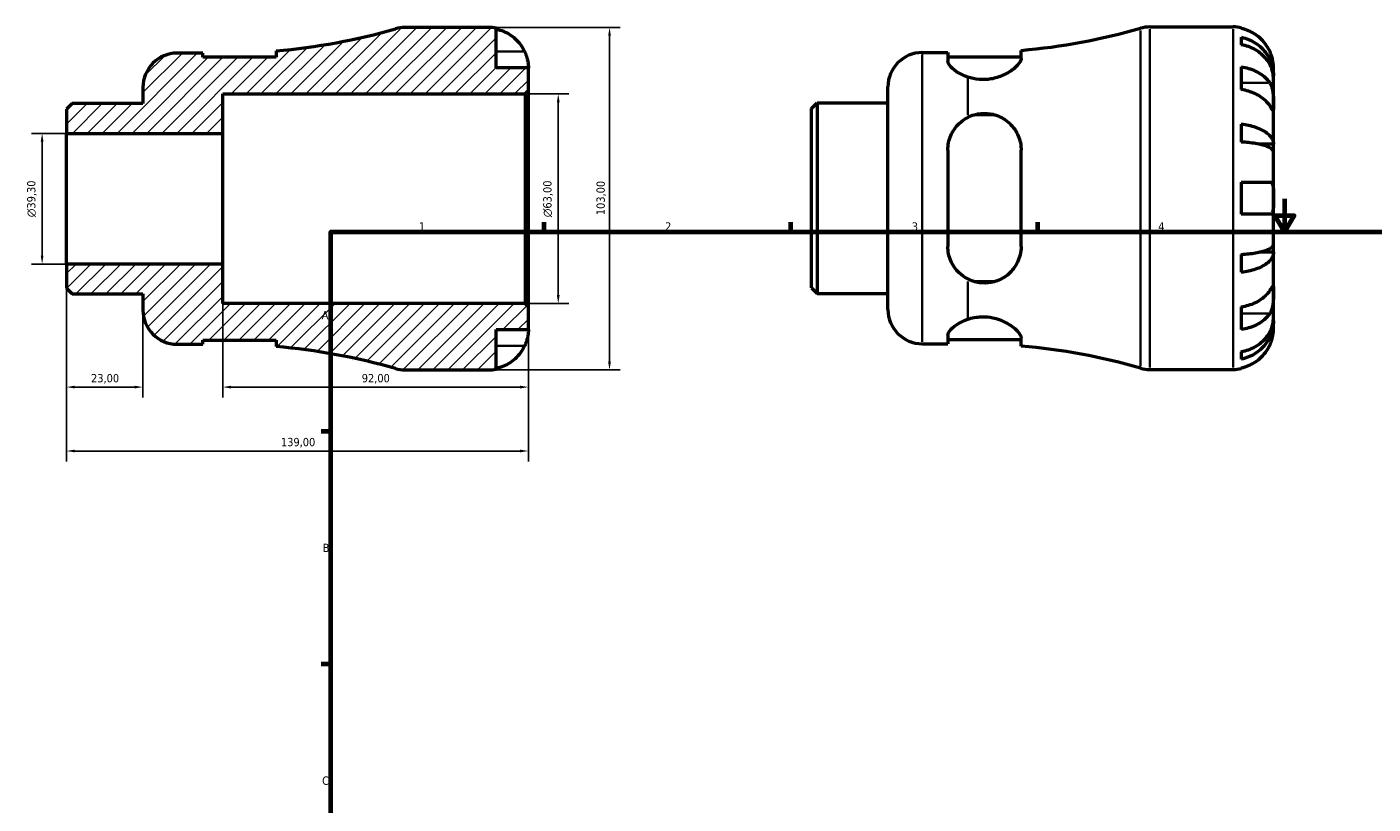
# Model space of a CAD drawing. Header units: millimetres. Extents: x -81 to 685, y 0 to 540.
# Tile 2 of 4: x -81 to 324, y 238 to 472. Entities that reach past the tile are written whole.
import ezdxf

# ---------------------------------------------------------------- set-up
doc = ezdxf.new("R2010")
doc.units = ezdxf.units.MM
for name, color, linetype, lineweight in [('Border (ISO)', 7, 'Continuous', 70), ('Dimension (ISO)', 7, 'Continuous', 25), ('Hatch (ISO)', 7, 'Continuous', 18), ('Visible (ISO)', 7, 'Continuous', 50), ('Visible Narrow (ISO)', 7, 'Continuous', 35)]:
    doc.layers.add(name, color=color, linetype=linetype, lineweight=lineweight)
doc.styles.add('Note Text (ISO)', font='tahoma.ttf')
doc.dimstyles.new('Default (ISO)', dxfattribs={"dimtxt": 2.5, "dimasz": 2.5, "dimexe": 3.175, "dimexo": 0, "dimgap": 0.762, "dimtad": 1, "dimrnd": 1e-08, "dimzin": 0, "dimtxsty": 'Note Text (ISO)', "dimcen": 0.09, "dimdle": 10, "dimclrd": 256, "dimclre": 256, "dimclrt": 232, "dimazin": 0, "dimtfac": 1.40208, "dimtmove": 0, "dimatfit": 3, "dimfxl": 1, "dimtolj": 1, "dimtzin": 0, "dimlwd": -1, "dimlwe": -1, "dimarcsym": 0})

# ---------------------------------------------------------------- blocks, each defined once
blk = doc.blocks.new('Borders Default Border')
at = {"layer": 'Border (ISO)'}
for p, q in [((74.25, 410), (74.25, 412.9)), ((148.5, 410), (148.5, 412.9)), ((222.75, 410), (222.75, 412.9)), ((10, 350), (7.1, 350)), ((10, 280), (7.1, 280))]:
    blk.add_line(p, q, dxfattribs=at)
at = {"layer": 'Border (ISO)', "flags": 128}
for points in [[(297, 420), (297, 410), (294.11, 415), (299.89, 415), (297, 410)], [(10, 10), (10, 410), (584, 410), (584, 10), (10, 10)]]:
    blk.add_lwpolyline(points, dxfattribs=at)
at = {"layer": 'Border (ISO)', "color": 232, "true_color": 0xca0064, "char_height": 2.5, "attachment_point": 7, "style": 'Note Text (ISO)'}
for s, insert in [('1', (36.56, 410.4)), ('2', (110.62, 410.4)), ('3', (184.85, 410.35)), ('4', (259, 410.4)), ('A', (7.29, 383.75)), ('B', (7.59, 313.75)), ('C', (7.43, 243.71))]:
    blk.add_mtext(s, dxfattribs=dict(at, insert=insert))
blk = doc.blocks.new('*D7')
at = {"layer": 'Defpoints', "color": 0, "transparency": 16777216}
for p in [(57.37, 471.5), (57.37, 368.5), (93.9, 368.5)]:
    blk.add_point(p, dxfattribs=at)
at = {"layer": 'Dimension (ISO)', "transparency": 16777216}
for p, q in [((57.37, 471.5), (97.08, 471.5)), ((93.9, 469), (93.9, 371)), ((57.37, 368.5), (97.08, 368.5))]:
    blk.add_line(p, q, dxfattribs=at)
for points in [[(93.48, 469), (94.32, 469), (93.9, 471.5)], [(93.48, 371), (94.32, 371), (93.9, 368.5)]]:
    blk.add_solid(points, dxfattribs=at)
at = {"layer": 'Dimension (ISO)', "color": 232, "true_color": 0xca0064, "transparency": 16777216, "insert": (89.97, 415.05), "char_height": 2.5, "attachment_point": 1, "rotation": 90, "style": 'Note Text (ISO)'}
blk.add_mtext('\\A1;103,00', dxfattribs=at)
blk = doc.blocks.new('*D8')
at = {"layer": 'Defpoints', "color": 0, "transparency": 16777216}
for p in [(68.47, 451.5), (78.47, 451.5), (68.47, 388.5)]:
    blk.add_point(p, dxfattribs=at)
at = {"layer": 'Dimension (ISO)', "transparency": 16777216}
for p, q in [((68.47, 451.5), (81.64, 451.5)), ((78.47, 391), (78.47, 449)), ((68.47, 388.5), (81.64, 388.5))]:
    blk.add_line(p, q, dxfattribs=at)
for points in [[(78.05, 449), (78.89, 449), (78.47, 451.5)], [(78.05, 391), (78.89, 391), (78.47, 388.5)]]:
    blk.add_solid(points, dxfattribs=at)
at = {"layer": 'Dimension (ISO)', "color": 232, "true_color": 0xca0064, "transparency": 16777216, "insert": (73.95, 414.44), "char_height": 2.5, "attachment_point": 1, "rotation": 90, "style": 'Note Text (ISO)'}
blk.add_mtext('\\A1;\\fAIGDT|b0|i0;\\H2.5000;\\ln\\fTahoma|b0|i0;\\H2.5000;63,00', dxfattribs=at)
blk = doc.blocks.new('*D9')
at = {"layer": 'Defpoints', "color": 0, "transparency": 16777216}
for p in [(-69.5, 439.65), (-76.83, 400.35), (-69.5, 400.35)]:
    blk.add_point(p, dxfattribs=at)
at = {"layer": 'Dimension (ISO)', "transparency": 16777216}
for p, q in [((-69.5, 439.65), (-80.01, 439.65)), ((-76.83, 437.15), (-76.83, 402.85)), ((-69.5, 400.35), (-80.01, 400.35))]:
    blk.add_line(p, q, dxfattribs=at)
for points in [[(-77.25, 437.15), (-76.42, 437.15), (-76.83, 439.65)], [(-77.25, 402.85), (-76.42, 402.85), (-76.83, 400.35)]]:
    blk.add_solid(points, dxfattribs=at)
at = {"layer": 'Dimension (ISO)', "color": 232, "true_color": 0xca0064, "transparency": 16777216, "insert": (-81.36, 414.44), "char_height": 2.5, "attachment_point": 1, "rotation": 90, "style": 'Note Text (ISO)'}
blk.add_mtext('\\A1;\\fAIGDT|b0|i0;\\H2.5000;\\ln\\fTahoma|b0|i0;\\H2.5000;39,30', dxfattribs=at)
blk = doc.blocks.new('*D10')
at = {"layer": 'Defpoints', "color": 0, "transparency": 16777216}
for p in [(-69.5, 400.35), (-46.5, 386.52), (-69.5, 363.35)]:
    blk.add_point(p, dxfattribs=at)
at = {"layer": 'Dimension (ISO)', "transparency": 16777216}
for p, q in [((-69.5, 400.35), (-69.5, 360.18)), ((-46.5, 386.52), (-46.5, 360.18)), ((-49, 363.35), (-67, 363.35))]:
    blk.add_line(p, q, dxfattribs=at)
for points in [[(-67, 363.77), (-67, 362.94), (-69.5, 363.35)], [(-49, 363.77), (-49, 362.94), (-46.5, 363.35)]]:
    blk.add_solid(points, dxfattribs=at)
at = {"layer": 'Dimension (ISO)', "color": 232, "true_color": 0xca0064, "transparency": 16777216, "insert": (-62.11, 367.29), "char_height": 2.5, "attachment_point": 1, "style": 'Note Text (ISO)'}
blk.add_mtext('\\A1;23,00', dxfattribs=at)
blk = doc.blocks.new('*D11')
at = {"layer": 'Defpoints', "color": 0, "transparency": 16777216}
for p in [(-22.5, 400.35), (69.5, 387.47), (69.5, 363.35)]:
    blk.add_point(p, dxfattribs=at)
at = {"layer": 'Dimension (ISO)', "transparency": 16777216}
for p, q in [((-22.5, 400.35), (-22.5, 360.18)), ((69.5, 387.47), (69.5, 360.18)), ((-20, 363.35), (67, 363.35))]:
    blk.add_line(p, q, dxfattribs=at)
for points in [[(-20, 363.77), (-20, 362.94), (-22.5, 363.35)], [(67, 363.77), (67, 362.94), (69.5, 363.35)]]:
    blk.add_solid(points, dxfattribs=at)
at = {"layer": 'Dimension (ISO)', "color": 232, "true_color": 0xca0064, "transparency": 16777216, "insert": (19.35, 367.29), "char_height": 2.5, "attachment_point": 1, "style": 'Note Text (ISO)'}
blk.add_mtext('\\A1;92,00', dxfattribs=at)
blk = doc.blocks.new('*D12')
at = {"layer": 'Defpoints', "color": 0, "transparency": 16777216}
for p in [(-69.5, 400.35), (69.5, 387.47), (-69.5, 344.13)]:
    blk.add_point(p, dxfattribs=at)
at = {"layer": 'Dimension (ISO)', "transparency": 16777216}
for p, q in [((-69.5, 400.35), (-69.5, 340.96)), ((69.5, 387.47), (69.5, 340.96)), ((67, 344.13), (-67, 344.13))]:
    blk.add_line(p, q, dxfattribs=at)
for points in [[(-67, 344.55), (-67, 343.72), (-69.5, 344.13)], [(67, 344.55), (67, 343.72), (69.5, 344.13)]]:
    blk.add_solid(points, dxfattribs=at)
at = {"layer": 'Dimension (ISO)', "color": 232, "true_color": 0xca0064, "transparency": 16777216, "insert": (-4.96, 348.07), "char_height": 2.5, "attachment_point": 1, "style": 'Note Text (ISO)'}
blk.add_mtext('\\A1;139,00', dxfattribs=at)

msp = doc.modelspace()

# ---------------------------------------------------------------- hatches: boundary and pattern name
at = {"layer": 'Hatch (ISO)'}
h = msp.add_hatch(dxfattribs=at)
h.set_pattern_fill('ANSI31', color=256, scale=25.4, style=0)
h.set_pattern_definition([(45, (0, 0), (-2.245064, 2.245064), [])])
edge = h.paths.add_edge_path()
edge.add_line((-69.501, 393.071), (-67.783, 391.352))
edge.add_line((-67.783, 391.352), (-46.501, 391.352))
edge.add_line((-46.501, 391.352), (-46.501, 386.525))
edge.add_ellipse((-36.201, 386.525), major_axis=(-10.3, 0), ratio=1, start_angle=0, end_angle=90)
edge.add_line((-36.201, 376.225), (-28.484, 376.225))
edge.add_line((-28.484, 376.225), (-28.484, 377.485))
edge.add_line((-28.484, 377.485), (-6.434, 377.485))
edge.add_line((-6.434, 377.485), (-6.434, 375.538))
edge.add_ellipse((-22.501, 188.072), major_axis=(16.068, 187.466), ratio=1, start_angle=348.85981, end_angle=360, ccw=False)
edge.add_ellipse((32.329, 378.8), major_axis=(-2.846, -9.899), ratio=1, start_angle=0, end_angle=16.03899)
edge.add_line((32.329, 368.5), (57.374, 368.5))
edge.add_ellipse((57.374, 380.625), major_axis=(0, -12.125), ratio=1, start_angle=0, end_angle=11.53696)
edge.add_line((59.799, 368.745), (59.799, 380.625))
edge.add_line((59.799, 380.625), (69.499, 380.625))
edge.add_line((69.499, 380.625), (69.499, 387.47))
edge.add_line((69.499, 387.47), (68.469, 388.5))
edge.add_line((68.469, 388.5), (-22.501, 388.5))
edge.add_line((-22.501, 388.5), (-22.501, 400.352))
edge.add_line((-22.501, 400.352), (-69.501, 400.352))
edge.add_line((-69.501, 400.352), (-69.501, 393.071))
edge = h.paths.add_edge_path()
edge.add_line((-67.783, 448.648), (-69.501, 446.929))
edge.add_line((-69.501, 446.929), (-69.501, 439.648))
edge.add_line((-69.501, 439.648), (-22.501, 439.648))
edge.add_line((-22.501, 439.648), (-22.501, 451.5))
edge.add_line((-22.501, 451.5), (68.469, 451.5))
edge.add_line((68.469, 451.5), (69.499, 452.53))
edge.add_line((69.499, 452.53), (69.499, 459.375))
edge.add_line((69.499, 459.375), (59.799, 459.375))
edge.add_line((59.799, 459.375), (59.799, 471.255))
edge.add_ellipse((57.374, 459.375), major_axis=(2.425, 11.88), ratio=1, start_angle=0, end_angle=11.53696)
edge.add_line((57.374, 471.5), (32.329, 471.5))
edge.add_ellipse((32.329, 461.2), major_axis=(0, 10.3), ratio=1, start_angle=0, end_angle=16.03899)
edge.add_ellipse((-22.501, 651.928), major_axis=(51.985, -180.829), ratio=1, start_angle=348.85981, end_angle=360, ccw=False)
edge.add_line((-6.434, 464.462), (-6.434, 462.515))
edge.add_line((-6.434, 462.515), (-28.484, 462.515))
edge.add_line((-28.484, 462.515), (-28.484, 463.775))
edge.add_line((-28.484, 463.775), (-36.201, 463.775))
edge.add_ellipse((-36.201, 453.475), major_axis=(0, 10.3), ratio=1, start_angle=0, end_angle=90)
edge.add_line((-46.501, 453.475), (-46.501, 448.648))
edge.add_line((-46.501, 448.648), (-67.783, 448.648))

# ---------------------------------------------------------------- linework, layer by layer
at = {"layer": 'Visible (ISO)'}
for p, q in [((57.374, 471.5), (32.329, 471.5)), ((59.799, 459.375), (59.799, 471.255)), ((256.506, 471.655), (281.55, 471.655)), ((283.975, 471.41), (283.975, 471.18)), ((283.975, 468.549), (283.975, 466.314)), ((-28.484, 463.775), (-36.201, 463.775)), ((-28.484, 462.515), (-28.484, 463.775)), ((-6.434, 462.515), (-28.484, 462.515)), ((-6.434, 464.462), (-6.434, 462.515)), ((187.975, 463.93), (195.693, 463.93)), ((195.693, 463.93), (195.693, 461.462)), ((195.693, 462.67), (217.743, 462.67)), ((217.743, 462.19), (217.743, 464.617)), ((69.499, 459.375), (59.799, 459.375)), ((69.499, 452.53), (69.499, 459.375)), ((283.975, 459.665), (283.975, 452.806)), ((293.675, 456.996), (293.675, 459.53)), ((293.675, 456.996), (293.624, 456.996)), ((293.675, 456.032), (293.675, 456.996)), ((293.675, 447.997), (293.675, 456.032)), ((-46.501, 453.475), (-46.501, 448.648)), ((-22.501, 439.648), (-22.501, 451.5)), ((-22.501, 451.5), (68.469, 451.5)), ((68.469, 451.5), (69.499, 452.53)), ((68.469, 451.5), (68.469, 388.5)), ((69.499, 387.47), (69.499, 452.53)), ((177.675, 386.68), (177.675, 453.63)), ((-67.783, 448.648), (-69.501, 446.929)), ((-69.501, 446.929), (-69.501, 439.648)), ((-46.501, 448.648), (-67.783, 448.648)), ((154.675, 447.084), (156.394, 448.803)), ((154.675, 393.226), (154.675, 447.084)), ((156.394, 448.803), (177.675, 448.803)), ((156.394, 448.803), (156.394, 391.507)), ((293.675, 436.379), (293.675, 447.997)), ((203.953, 445.318), (209.482, 445.318)), ((283.975, 442.436), (283.975, 437.039)), ((-69.501, 439.648), (-22.501, 439.648)), ((-69.501, 400.352), (-69.501, 439.648)), ((-22.501, 400.352), (-22.501, 439.648)), ((195.693, 434.645), (195.693, 405.665)), ((217.743, 405.665), (217.743, 434.645)), ((293.675, 436.379), (289.383, 436.379)), ((293.675, 434.051), (293.675, 436.379)), ((293.675, 420.155), (293.675, 434.051)), ((283.975, 425.005), (283.975, 415.305)), ((293.675, 406.259), (293.675, 420.155)), ((293.675, 403.93), (293.675, 406.259)), ((283.975, 403.271), (283.975, 397.874)), ((293.675, 403.93), (289.383, 403.93)), ((293.675, 392.313), (293.675, 403.93)), ((-22.501, 400.352), (-69.501, 400.352)), ((-69.501, 400.352), (-69.501, 393.071)), ((-22.501, 388.5), (-22.501, 400.352)), ((-69.501, 393.071), (-67.783, 391.352)), ((154.675, 393.226), (156.394, 391.507)), ((209.482, 394.992), (203.953, 394.992)), ((-67.783, 391.352), (-46.501, 391.352)), ((-46.501, 391.352), (-46.501, 386.525)), ((156.394, 391.507), (177.675, 391.507)), ((293.675, 384.278), (293.675, 392.313)), ((68.469, 388.5), (-22.501, 388.5)), ((69.499, 387.47), (68.469, 388.5)), ((69.499, 380.625), (69.499, 387.47)), ((283.975, 387.504), (283.975, 380.645)), ((293.675, 383.314), (293.624, 383.314)), ((293.675, 383.314), (293.675, 384.278)), ((293.675, 380.78), (293.675, 383.314)), ((-28.484, 376.225), (-28.484, 377.485)), ((-28.484, 377.485), (-6.434, 377.485)), ((-6.434, 377.485), (-6.434, 375.538)), ((59.799, 368.745), (59.799, 380.625)), ((59.799, 380.625), (69.499, 380.625)), ((195.693, 378.848), (195.693, 376.38)), ((195.693, 377.64), (217.743, 377.64)), ((217.743, 375.693), (217.743, 378.12)), ((-36.201, 376.225), (-28.484, 376.225)), ((187.975, 376.38), (195.693, 376.38)), ((283.975, 373.996), (283.975, 371.761)), ((256.506, 368.655), (281.55, 368.655)), ((283.975, 369.13), (283.975, 368.9)), ((32.329, 368.5), (57.374, 368.5))]:
    msp.add_line(p, q, dxfattribs=at)
for centre, radius, start, end in [((-22.501, 651.928), 188.153, 274.89879, 286.03899), ((32.329, 461.2), 10.3, 90, 106.03899), ((57.374, 459.375), 12.125, 78.46304, 90), ((201.675, 652.083), 188.153, 274.89879, 286.03899), ((256.506, 461.355), 10.3, 90, 106.03899), ((281.55, 459.53), 12.125, 78.46304, 90), ((-36.201, 453.475), 10.3, 90, 180), ((187.975, 453.63), 10.3, 90, 180), ((-36.201, 386.525), 10.3, 180, 270), ((187.975, 386.68), 10.3, 180, 270), ((-22.501, 188.072), 188.153, 73.96101, 85.10121), ((201.675, 188.227), 188.153, 73.96101, 85.10121), ((32.329, 378.8), 10.3, 253.96101, 270), ((57.374, 380.625), 12.125, 270, 281.53696), ((256.506, 378.955), 10.3, 253.96101, 270), ((281.55, 380.78), 12.125, 270, 281.53696)]:
    msp.add_arc(centre, radius, start, end, dxfattribs=at)
for points, knots in [([(59.799, 471.025), (60.575, 470.866), (61.334, 470.626), (62.696, 470.06), (63.423, 469.678), (64.779, 468.77), (65.409, 468.243), (66.468, 467.181), (66.995, 466.547), (67.802, 465.334), (68.112, 464.775), (68.367, 464.225)], [0.2300371, 0.2300371, 0.2300371, 0.2300371, 0.4481544, 0.4481544, 0.6727436, 0.6727436, 0.8973328, 0.8973328, 1.1227327, 1.1227327, 1.2981486, 1.2981486, 1.2981486, 1.2981486]), ([(292.543, 464.38), (292.289, 464.93), (291.979, 465.489), (291.171, 466.702), (290.644, 467.336), (289.585, 468.398), (288.956, 468.925), (287.6, 469.833), (286.873, 470.215), (285.51, 470.781), (284.752, 471.021), (283.975, 471.18)], [5.9143146, 5.9143146, 5.9143146, 5.9143146, 6.0897305, 6.0897305, 6.3151304, 6.3151304, 6.5397196, 6.5397196, 6.7643088, 6.7643088, 6.9824261, 6.9824261, 6.9824261, 6.9824261]), ([(283.975, 468.549), (284.752, 468.395), (285.511, 468.163), (286.875, 467.615), (287.602, 467.246), (288.958, 466.366), (289.588, 465.857), (290.646, 464.829), (291.173, 464.217), (292.081, 462.898), (292.462, 462.192), (293.036, 460.846), (293.282, 460.082), (293.601, 458.522), (293.675, 457.726), (293.675, 456.996)], [0.2300349, 0.2300349, 0.2300349, 0.2300349, 0.4483378, 0.4483378, 0.6728957, 0.6728957, 0.8974535, 0.8974535, 1.1226267, 1.1226267, 1.3478, 1.3478, 1.5738057, 1.5738057, 1.7998115, 1.7998115, 1.7998115, 1.7998115]), ([(293.675, 456.032), (293.675, 456.681), (293.601, 457.39), (293.282, 458.779), (293.036, 459.458), (292.462, 460.656), (292.081, 461.284), (291.173, 462.458), (290.646, 463.003), (289.588, 463.917), (288.958, 464.371), (287.602, 465.154), (286.875, 465.483), (285.511, 465.97), (284.752, 466.177), (283.975, 466.314)], [5.4054322, 5.4054322, 5.4054322, 5.4054322, 5.6314379, 5.6314379, 5.8574437, 5.8574437, 6.0826169, 6.0826169, 6.3077901, 6.3077901, 6.5323479, 6.5323479, 6.7569058, 6.7569058, 6.9752088, 6.9752088, 6.9752088, 6.9752088]), ([(68.367, 464.225), (68.437, 464.073), (68.505, 463.92), (68.685, 463.487), (68.791, 463.207), (68.992, 462.614), (69.083, 462.304), (69.276, 461.543), (69.353, 461.119), (69.461, 460.325), (69.482, 459.984), (69.501, 459.502), (69.499, 459.375), (69.499, 459.375)], [-0.77507703, -0.77507703, -0.77507703, -0.77507703, -0.72560399, -0.72560399, -0.63594265, -0.63594265, -0.53365641, -0.53365641, -0.3753162, -0.3753162, -0.19216783, -0.19216783, 0, 0, 0, 0]), ([(217.743, 462.19), (217.743, 462.188), (217.743, 462.185), (217.741, 461.885), (217.638, 461.553), (217.075, 460.518), (216.379, 459.751), (214.581, 458.334), (213.528, 457.676), (211.209, 456.635), (209.977, 456.233), (207.514, 455.811), (206.349, 455.753), (203.938, 455.937), (202.754, 456.2), (201.675, 456.57)], [-2.389911, -2.389911, -2.389911, -2.389911, -2.3879126, -2.3879126, -2.1152506, -2.1152506, -1.5978197, -1.5978197, -1.141803, -1.141803, -0.7326036, -0.7326036, -0.3806439, -0.3806439, -0.0000974, -0.0000974, -0.0000974, -0.0000974]), ([(293.675, 459.53), (293.675, 459.53), (293.676, 459.589), (293.671, 459.832), (293.666, 460.027), (293.621, 460.615), (293.572, 461.044), (293.408, 461.88), (293.32, 462.244), (293.125, 462.904), (293.029, 463.19), (292.811, 463.77), (292.689, 464.063), (292.552, 464.361), (292.548, 464.37), (292.543, 464.38)], [-3.37535926, -3.37535926, -3.37535926, -3.37535926, -3.24472064, -3.24472064, -3.10081281, -3.10081281, -2.91318515, -2.91318515, -2.78540812, -2.78540812, -2.69094331, -2.69094331, -2.59427293, -2.59427293, -2.59108226, -2.59108226, -2.59108226, -2.59108226]), ([(201.675, 456.57), (200.695, 456.906), (199.817, 457.318), (198.062, 458.323), (197.18, 459.01), (195.995, 460.326), (195.693, 460.952), (195.693, 461.462)], [0.5127007, 0.5127007, 0.5127007, 0.5127007, 0.8395824, 0.8395824, 1.3016221, 1.3016221, 1.7636617, 1.7636617, 1.7636617, 1.7636617]), ([(283.975, 459.665), (284.752, 459.552), (285.51, 459.383), (286.873, 458.982), (287.6, 458.712), (288.956, 458.07), (289.585, 457.697), (290.644, 456.946), (291.171, 456.498), (291.979, 455.641), (292.289, 455.245), (292.543, 454.856)], [0.2300371, 0.2300371, 0.2300371, 0.2300371, 0.4481544, 0.4481544, 0.6727436, 0.6727436, 0.8973328, 0.8973328, 1.1227327, 1.1227327, 1.2981486, 1.2981486, 1.2981486, 1.2981486]), ([(292.543, 454.856), (292.597, 454.774), (292.649, 454.689), (292.831, 454.366), (292.95, 454.11), (293.168, 453.535), (293.263, 453.215), (293.454, 452.395), (293.53, 451.886), (293.638, 450.758), (293.659, 450.151), (293.677, 448.99), (293.675, 448.451), (293.675, 447.997)], [-0.78090098, -0.78090098, -0.78090098, -0.78090098, -0.74249641, -0.74249641, -0.64168011, -0.64168011, -0.53308797, -0.53308797, -0.37727943, -0.37727943, -0.19250343, -0.19250343, 0, 0, 0, 0]), ([(292.543, 447.997), (292.289, 448.386), (291.979, 448.782), (291.171, 449.639), (290.644, 450.087), (289.585, 450.838), (288.956, 451.211), (287.6, 451.853), (286.873, 452.124), (285.51, 452.524), (284.752, 452.693), (283.975, 452.806)], [5.9143146, 5.9143146, 5.9143146, 5.9143146, 6.0897305, 6.0897305, 6.3151304, 6.3151304, 6.5397196, 6.5397196, 6.7643088, 6.7643088, 6.9824261, 6.9824261, 6.9824261, 6.9824261]), ([(201.675, 444.449), (202.302, 444.772), (202.967, 445.038), (204.343, 445.434), (205.043, 445.566), (206.939, 445.731), (208.112, 445.643), (210.579, 445.062), (211.807, 444.511), (214.211, 442.889), (215.313, 441.725), (216.876, 439.163), (217.389, 437.784), (217.699, 435.77), (217.743, 435.21), (217.743, 434.645)], [-2.6488503, -2.6488503, -2.6488503, -2.6488503, -2.4267383, -2.4267383, -2.2104911, -2.2104911, -1.8528766, -1.8528766, -1.4300859, -1.4300859, -0.9080929, -0.9080929, -0.4302847, -0.4302847, -0.250196, -0.250196, -0.250196, -0.250196]), ([(293.675, 447.997), (293.675, 447.729), (293.675, 447.493), (293.673, 447.083), (293.67, 446.915), (293.645, 446.638), (293.618, 446.565), (293.507, 446.591), (293.426, 446.681), (293.229, 446.955), (293.132, 447.099), (292.909, 447.437), (292.785, 447.627), (292.614, 447.889), (292.579, 447.943), (292.543, 447.997)], [0, 0, 0, 0, 0.11375655, 0.11375655, 0.23538098, 0.23538098, 0.39430899, 0.39430899, 0.54630686, 0.54630686, 0.65204055, 0.65204055, 0.75381821, 0.75381821, 0.77933795, 0.77933795, 0.77933795, 0.77933795]), ([(195.693, 434.645), (195.693, 436.098), (195.995, 437.616), (197.18, 440.376), (198.062, 441.621), (199.817, 443.302), (200.695, 443.945), (201.675, 444.449)], [1.6861052, 1.6861052, 1.6861052, 1.6861052, 2.1481448, 2.1481448, 2.6101845, 2.6101845, 2.9370662, 2.9370662, 2.9370662, 2.9370662]), ([(283.975, 442.436), (284.752, 442.355), (285.511, 442.234), (286.875, 441.946), (287.602, 441.753), (288.958, 441.292), (289.588, 441.024), (290.646, 440.486), (291.173, 440.165), (292.081, 439.473), (292.462, 439.103), (293.036, 438.398), (293.282, 437.997), (293.601, 437.179), (293.675, 436.762), (293.675, 436.379)], [0.2300349, 0.2300349, 0.2300349, 0.2300349, 0.4483378, 0.4483378, 0.6728957, 0.6728957, 0.8974535, 0.8974535, 1.1226267, 1.1226267, 1.3478, 1.3478, 1.5738057, 1.5738057, 1.7998115, 1.7998115, 1.7998115, 1.7998115]), ([(293.675, 434.051), (293.675, 434.24), (293.601, 434.446), (293.282, 434.849), (293.036, 435.047), (292.462, 435.395), (292.081, 435.578), (291.173, 435.919), (290.646, 436.077), (289.588, 436.343), (288.958, 436.475), (287.602, 436.702), (286.875, 436.798), (285.511, 436.939), (284.752, 436.999), (283.975, 437.039)], [5.4054322, 5.4054322, 5.4054322, 5.4054322, 5.6314379, 5.6314379, 5.8574437, 5.8574437, 6.0826169, 6.0826169, 6.3077901, 6.3077901, 6.5323479, 6.5323479, 6.7569058, 6.7569058, 6.9752088, 6.9752088, 6.9752088, 6.9752088]), ([(283.975, 425.005), (284.752, 425.005), (285.51, 425.005), (286.873, 425.005), (287.6, 425.005), (288.956, 425.005), (289.585, 425.005), (290.644, 425.005), (291.171, 425.005), (291.979, 425.005), (292.289, 425.005), (292.543, 425.005)], [0.2300371, 0.2300371, 0.2300371, 0.2300371, 0.4481544, 0.4481544, 0.6727436, 0.6727436, 0.8973328, 0.8973328, 1.1227327, 1.1227327, 1.2981486, 1.2981486, 1.2981486, 1.2981486]), ([(292.543, 425.005), (292.614, 425.005), (292.681, 424.998), (292.862, 424.957), (292.967, 424.906), (293.169, 424.741), (293.259, 424.621), (293.452, 424.229), (293.53, 423.917), (293.638, 423.101), (293.659, 422.587), (293.677, 421.43), (293.675, 420.795), (293.675, 420.155)], [-0.77507703, -0.77507703, -0.77507703, -0.77507703, -0.72560399, -0.72560399, -0.63594265, -0.63594265, -0.53365641, -0.53365641, -0.3753162, -0.3753162, -0.19216783, -0.19216783, 0, 0, 0, 0]), ([(293.675, 420.155), (293.675, 419.719), (293.676, 419.286), (293.671, 418.404), (293.666, 417.964), (293.621, 417.035), (293.572, 416.582), (293.408, 415.978), (293.32, 415.781), (293.125, 415.525), (293.029, 415.444), (292.811, 415.334), (292.689, 415.307), (292.552, 415.305), (292.548, 415.305), (292.543, 415.305)], [-3.37535926, -3.37535926, -3.37535926, -3.37535926, -3.24472064, -3.24472064, -3.10081281, -3.10081281, -2.91318515, -2.91318515, -2.78540812, -2.78540812, -2.69094331, -2.69094331, -2.59427293, -2.59427293, -2.59108226, -2.59108226, -2.59108226, -2.59108226]), ([(292.543, 415.305), (292.289, 415.305), (291.979, 415.305), (291.171, 415.305), (290.644, 415.305), (289.585, 415.305), (288.956, 415.305), (287.6, 415.305), (286.873, 415.305), (285.51, 415.305), (284.752, 415.305), (283.975, 415.305)], [5.9143146, 5.9143146, 5.9143146, 5.9143146, 6.0897305, 6.0897305, 6.3151304, 6.3151304, 6.5397196, 6.5397196, 6.7643088, 6.7643088, 6.9824261, 6.9824261, 6.9824261, 6.9824261]), ([(201.675, 395.861), (200.695, 396.364), (199.817, 397.007), (198.062, 398.689), (197.18, 399.934), (195.995, 402.694), (195.693, 404.212), (195.693, 405.665)], [0.5127007, 0.5127007, 0.5127007, 0.5127007, 0.8395824, 0.8395824, 1.3016221, 1.3016221, 1.7636617, 1.7636617, 1.7636617, 1.7636617]), ([(217.743, 405.665), (217.743, 405.659), (217.743, 405.652), (217.741, 404.783), (217.638, 403.935), (217.075, 401.565), (216.379, 400.13), (214.581, 397.816), (213.528, 396.88), (211.209, 395.516), (209.977, 395.047), (207.514, 394.608), (206.349, 394.584), (203.938, 394.921), (202.754, 395.306), (201.675, 395.861)], [-2.389911, -2.389911, -2.389911, -2.389911, -2.3879126, -2.3879126, -2.1152506, -2.1152506, -1.5978197, -1.5978197, -1.141803, -1.141803, -0.7326036, -0.7326036, -0.3806439, -0.3806439, -0.0000974, -0.0000974, -0.0000974, -0.0000974]), ([(283.975, 403.271), (284.752, 403.311), (285.511, 403.371), (286.875, 403.512), (287.602, 403.608), (288.958, 403.835), (289.588, 403.967), (290.646, 404.233), (291.173, 404.391), (292.081, 404.732), (292.462, 404.915), (293.036, 405.263), (293.282, 405.46), (293.601, 405.864), (293.675, 406.07), (293.675, 406.259)], [0.2300349, 0.2300349, 0.2300349, 0.2300349, 0.4483378, 0.4483378, 0.6728957, 0.6728957, 0.8974535, 0.8974535, 1.1226267, 1.1226267, 1.3478, 1.3478, 1.5738057, 1.5738057, 1.7998115, 1.7998115, 1.7998115, 1.7998115]), ([(293.675, 403.93), (293.675, 403.548), (293.601, 403.13), (293.282, 402.312), (293.036, 401.912), (292.462, 401.207), (292.081, 400.836), (291.173, 400.145), (290.646, 399.824), (289.588, 399.285), (288.958, 399.018), (287.602, 398.557), (286.875, 398.363), (285.511, 398.076), (284.752, 397.955), (283.975, 397.874)], [5.4054322, 5.4054322, 5.4054322, 5.4054322, 5.6314379, 5.6314379, 5.8574437, 5.8574437, 6.0826169, 6.0826169, 6.3077901, 6.3077901, 6.5323479, 6.5323479, 6.7569058, 6.7569058, 6.9752088, 6.9752088, 6.9752088, 6.9752088]), ([(292.543, 392.313), (292.597, 392.395), (292.649, 392.474), (292.831, 392.753), (292.95, 392.936), (293.168, 393.265), (293.263, 393.405), (293.454, 393.662), (293.53, 393.739), (293.638, 393.726), (293.659, 393.603), (293.677, 393.125), (293.675, 392.766), (293.675, 392.313)], [-0.78090098, -0.78090098, -0.78090098, -0.78090098, -0.74249641, -0.74249641, -0.64168011, -0.64168011, -0.53308797, -0.53308797, -0.37727943, -0.37727943, -0.19250343, -0.19250343, 0, 0, 0, 0]), ([(283.975, 387.504), (284.752, 387.617), (285.51, 387.786), (286.873, 388.186), (287.6, 388.456), (288.956, 389.099), (289.585, 389.472), (290.644, 390.223), (291.171, 390.671), (291.979, 391.528), (292.289, 391.924), (292.543, 392.313)], [0.2300371, 0.2300371, 0.2300371, 0.2300371, 0.4481544, 0.4481544, 0.6727436, 0.6727436, 0.8973328, 0.8973328, 1.1227327, 1.1227327, 1.2981486, 1.2981486, 1.2981486, 1.2981486]), ([(293.675, 392.313), (293.675, 392.044), (293.675, 391.746), (293.673, 391.078), (293.67, 390.707), (293.645, 389.815), (293.618, 389.288), (293.507, 388.258), (293.426, 387.766), (293.229, 386.975), (293.132, 386.668), (292.909, 386.106), (292.785, 385.853), (292.614, 385.564), (292.579, 385.508), (292.543, 385.454)], [0, 0, 0, 0, 0.11375655, 0.11375655, 0.23538098, 0.23538098, 0.39430899, 0.39430899, 0.54630686, 0.54630686, 0.65204055, 0.65204055, 0.75381821, 0.75381821, 0.77933795, 0.77933795, 0.77933795, 0.77933795]), ([(292.543, 385.454), (292.289, 385.065), (291.979, 384.669), (291.171, 383.812), (290.644, 383.364), (289.585, 382.613), (288.956, 382.24), (287.6, 381.597), (286.873, 381.327), (285.51, 380.927), (284.752, 380.758), (283.975, 380.645)], [5.9143146, 5.9143146, 5.9143146, 5.9143146, 6.0897305, 6.0897305, 6.3151304, 6.3151304, 6.5397196, 6.5397196, 6.7643088, 6.7643088, 6.9824261, 6.9824261, 6.9824261, 6.9824261]), ([(195.693, 378.848), (195.693, 379.357), (195.995, 379.984), (197.18, 381.3), (198.062, 381.987), (199.817, 382.992), (200.695, 383.404), (201.675, 383.74)], [1.6861052, 1.6861052, 1.6861052, 1.6861052, 2.1481448, 2.1481448, 2.6101845, 2.6101845, 2.9370662, 2.9370662, 2.9370662, 2.9370662]), ([(201.675, 383.74), (202.302, 383.955), (202.967, 384.135), (204.343, 384.394), (205.043, 384.475), (206.939, 384.543), (208.112, 384.432), (210.579, 383.904), (211.807, 383.446), (214.211, 382.247), (215.313, 381.467), (216.876, 380.017), (217.389, 379.339), (217.699, 378.524), (217.743, 378.315), (217.743, 378.12)], [-2.6488503, -2.6488503, -2.6488503, -2.6488503, -2.4267383, -2.4267383, -2.2104911, -2.2104911, -1.8528766, -1.8528766, -1.4300859, -1.4300859, -0.9080929, -0.9080929, -0.4302847, -0.4302847, -0.250196, -0.250196, -0.250196, -0.250196]), ([(283.975, 373.996), (284.752, 374.133), (285.511, 374.34), (286.875, 374.827), (287.602, 375.156), (288.958, 375.939), (289.588, 376.392), (290.646, 377.307), (291.173, 377.852), (292.081, 379.025), (292.462, 379.654), (293.036, 380.852), (293.282, 381.531), (293.601, 382.92), (293.675, 383.629), (293.675, 384.278)], [0.2300349, 0.2300349, 0.2300349, 0.2300349, 0.4483378, 0.4483378, 0.6728957, 0.6728957, 0.8974535, 0.8974535, 1.1226267, 1.1226267, 1.3478, 1.3478, 1.5738057, 1.5738057, 1.7998115, 1.7998115, 1.7998115, 1.7998115]), ([(293.675, 383.314), (293.675, 382.584), (293.601, 381.788), (293.282, 380.227), (293.036, 379.464), (292.462, 378.118), (292.081, 377.412), (291.173, 376.093), (290.646, 375.481), (289.588, 374.453), (288.958, 373.943), (287.602, 373.064), (286.875, 372.694), (285.511, 372.147), (284.752, 371.915), (283.975, 371.761)], [5.4054322, 5.4054322, 5.4054322, 5.4054322, 5.6314379, 5.6314379, 5.8574437, 5.8574437, 6.0826169, 6.0826169, 6.3077901, 6.3077901, 6.5323479, 6.5323479, 6.7569058, 6.7569058, 6.9752088, 6.9752088, 6.9752088, 6.9752088]), ([(292.543, 375.93), (292.614, 376.082), (292.681, 376.235), (292.862, 376.668), (292.967, 376.948), (293.169, 377.541), (293.259, 377.851), (293.452, 378.612), (293.53, 379.036), (293.638, 379.83), (293.659, 380.17), (293.677, 380.653), (293.675, 380.78), (293.675, 380.78)], [-0.77507703, -0.77507703, -0.77507703, -0.77507703, -0.72560399, -0.72560399, -0.63594265, -0.63594265, -0.53365641, -0.53365641, -0.3753162, -0.3753162, -0.19216783, -0.19216783, 0, 0, 0, 0]), ([(69.499, 380.625), (69.499, 380.625), (69.499, 380.566), (69.495, 380.323), (69.489, 380.128), (69.444, 379.54), (69.395, 379.111), (69.231, 378.275), (69.144, 377.911), (68.948, 377.251), (68.853, 376.965), (68.635, 376.385), (68.513, 376.092), (68.376, 375.794), (68.371, 375.785), (68.367, 375.775)], [-3.37535926, -3.37535926, -3.37535926, -3.37535926, -3.24472064, -3.24472064, -3.10081281, -3.10081281, -2.91318515, -2.91318515, -2.78540812, -2.78540812, -2.69094331, -2.69094331, -2.59427293, -2.59427293, -2.59108226, -2.59108226, -2.59108226, -2.59108226]), ([(68.367, 375.775), (68.112, 375.225), (67.802, 374.666), (66.995, 373.453), (66.468, 372.819), (65.409, 371.757), (64.779, 371.23), (63.423, 370.322), (62.696, 369.94), (61.334, 369.374), (60.575, 369.134), (59.799, 368.975)], [5.9143146, 5.9143146, 5.9143146, 5.9143146, 6.0897305, 6.0897305, 6.3151304, 6.3151304, 6.5397196, 6.5397196, 6.7643088, 6.7643088, 6.9824261, 6.9824261, 6.9824261, 6.9824261]), ([(283.975, 369.13), (284.752, 369.289), (285.51, 369.529), (286.873, 370.094), (287.6, 370.476), (288.956, 371.385), (289.585, 371.912), (290.644, 372.974), (291.171, 373.608), (291.979, 374.82), (292.289, 375.38), (292.543, 375.93)], [0.2300371, 0.2300371, 0.2300371, 0.2300371, 0.4481544, 0.4481544, 0.6727436, 0.6727436, 0.8973328, 0.8973328, 1.1227327, 1.1227327, 1.2981486, 1.2981486, 1.2981486, 1.2981486])]:
    msp.add_open_spline(points, degree=3, knots=knots, dxfattribs=at)
at = {"layer": 'Visible Narrow (ISO)'}
for p, q in [((253.66, 369.685), (253.66, 470.625)), ((256.506, 471.021), (256.506, 369.289)), ((281.55, 369.289), (281.55, 471.021)), ((67.938, 464.225), (60.227, 464.225)), ((187.975, 463.391), (187.975, 376.919)), ((201.675, 445.162), (201.675, 456.084)), ((292.115, 454.856), (284.403, 454.856)), ((201.675, 384.226), (201.675, 395.148)), ((292.115, 385.454), (284.403, 385.454)), ((67.938, 375.775), (60.227, 375.775))]:
    msp.add_line(p, q, dxfattribs=at)

# ---------------------------------------------------------------- block references
msp.add_blockref('Borders Default Border', (0, 0))

# ---------------------------------------------------------------- dimensions: what is measured, and where the dimension line sits
at = {"layer": 'Dimension (ISO)'}
for base, p1, p2, angle, picture, middle in [((93.901, 368.5), (57.374, 471.5), (57.374, 368.5), 90, '*D7', (93.901, 420)), ((-69.501, 363.352), (-46.501, 386.525), (-69.501, 400.352), 180, '*D10', (-58.001, 363.352)), ((-69.501, 344.133), (69.499, 387.47), (-69.501, 400.352), 180, '*D12', (-0.001, 344.133)), ((69.499, 363.352), (-22.501, 400.352), (69.499, 387.47), 180, '*D11', (23.499, 363.352))]:
    dim = msp.add_linear_dim(base=base, p1=p1, p2=p2, angle=angle, dimstyle='Default (ISO)', override={"dimdec": 2, "dimtp": 0, "dimtm": 0, "dimtdec": 2, "dimtofl": 0, "dimatfit": 1}, dxfattribs=at)
    dim.commit()
    dim.dimension.update_dxf_attribs({"geometry": picture, "text_midpoint": middle, "dimtype": 160})
for base, p1, p2, picture, middle in [((78.469, 451.5), (68.469, 388.5), (68.469, 451.5), '*D8', (78.469, 420)), ((-76.835, 400.352), (-69.501, 439.648), (-69.501, 400.352), '*D9', (-76.835, 420))]:
    dim = msp.add_linear_dim(base=base, p1=p1, p2=p2, angle=90, text='\\fAIGDT|b0|i0;\\H2.5000;\\ln\\fTahoma|b0|i0;\\H2.5000;<>', dimstyle='Default (ISO)', override={"dimdec": 2, "dimtp": 0, "dimtm": 0, "dimtdec": 2, "dimtofl": 0, "dimatfit": 1}, dxfattribs=at)
    dim.commit()
    dim.dimension.update_dxf_attribs({"geometry": picture, "text_midpoint": middle, "dimtype": 160})

doc.saveas('drawing.dxf')
